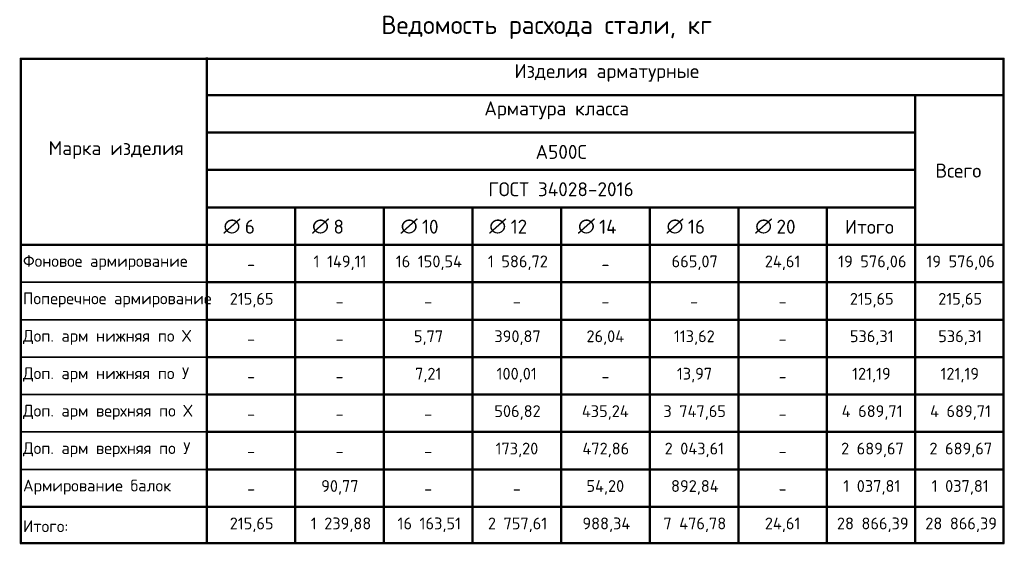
# Model space of a CAD drawing. Header units: metres. Extents: x -38 to 114, y -16 to 2.
# Tile 7 of 7: x 104 to 114, y -4 to 2. Entities that reach past the tile are written whole.
import ezdxf

# ---------------------------------------------------------------- set-up
doc = ezdxf.new("R2010")
doc.units = ezdxf.units.M
doc.layers.add('XR$2$Экспликация_ описание', color=7, linetype='Continuous', lineweight=13)
doc.styles.add('ISOCPEUR', font='txt')

msp = doc.modelspace()

# ---------------------------------------------------------------- linework, layer by layer
at = {"layer": 'XR$2$Экспликация_ описание', "color": 7, "linetype": 'Continuous', "lineweight": 50, "transparency": 33554687}
for p, q in [((103.85, 1.453), (114.374, 1.453)), ((103.855, 1.457), (103.855, -3.729)), ((105.844, 1.057), (105.844, 1.464)), ((105.844, -0.543), (105.844, 1.464)), ((114.367, 1.457), (114.367, -3.729)), ((105.837, 1.064), (113.424, 1.064)), ((105.837, 1.064), (114.361, 1.064)), ((105.844, 1.071), (105.844, 0.657)), ((113.416, 1.064), (114.367, 1.064)), ((113.422, 1.071), (113.422, -0.543)), ((105.837, 0.664), (113.424, 0.664)), ((105.837, -0.136), (106.794, -0.136)), ((105.844, -0.129), (105.844, -0.543)), ((106.785, -0.136), (107.741, -0.136)), ((106.791, -0.129), (106.791, -0.543)), ((107.732, -0.136), (108.689, -0.136)), ((107.739, -0.129), (107.739, -0.543)), ((108.68, -0.136), (109.637, -0.136)), ((108.687, -0.129), (108.687, -0.543)), ((109.628, -0.136), (110.584, -0.136)), ((109.634, -0.129), (109.634, -0.543)), ((110.575, -0.136), (111.532, -0.136)), ((110.582, -0.129), (110.582, -0.543)), ((111.523, -0.136), (112.479, -0.136)), ((111.53, -0.129), (111.53, -0.543)), ((105.85, -0.536), (103.844, -0.536)), ((105.837, -0.536), (106.791, -0.536)), ((105.837, -0.536), (106.794, -0.536)), ((105.844, -0.529), (105.844, -0.936)), ((105.844, -0.534), (105.844, -0.936)), ((106.785, -0.536), (107.739, -0.536)), ((106.785, -0.536), (107.741, -0.536)), ((106.791, -0.529), (106.791, -0.936)), ((107.732, -0.536), (108.687, -0.536)), ((107.732, -0.536), (108.689, -0.536)), ((107.739, -0.529), (107.739, -0.936)), ((108.68, -0.536), (109.634, -0.536)), ((108.68, -0.536), (109.637, -0.536)), ((108.687, -0.529), (108.687, -0.936)), ((109.628, -0.536), (110.582, -0.536)), ((109.628, -0.536), (110.584, -0.536)), ((109.634, -0.529), (109.634, -0.936)), ((110.575, -0.536), (111.53, -0.536)), ((110.575, -0.536), (111.532, -0.536)), ((110.582, -0.529), (110.582, -0.936)), ((111.523, -0.536), (112.477, -0.536)), ((111.523, -0.536), (112.479, -0.536)), ((111.53, -0.529), (111.53, -0.936)), ((112.471, -0.536), (113.422, -0.536)), ((112.477, -0.529), (112.477, -0.936)), ((113.416, -0.536), (114.367, -0.536)), ((113.416, -0.536), (114.361, -0.536)), ((113.422, -0.529), (113.422, -0.936)), ((105.837, -0.936), (106.791, -0.936)), ((105.844, -0.929), (105.844, -1.336)), ((105.844, -0.934), (105.844, -1.336)), ((106.785, -0.936), (107.739, -0.936)), ((106.791, -0.929), (106.791, -1.336)), ((107.732, -0.936), (108.687, -0.936)), ((107.739, -0.929), (107.739, -1.336)), ((108.68, -0.936), (109.634, -0.936)), ((108.687, -0.929), (108.687, -1.336)), ((109.628, -0.936), (110.582, -0.936)), ((109.634, -0.929), (109.634, -1.336)), ((110.575, -0.936), (111.53, -0.936)), ((110.582, -0.929), (110.582, -1.336)), ((111.523, -0.936), (112.477, -0.936)), ((111.53, -0.929), (111.53, -1.336)), ((112.471, -0.936), (113.422, -0.936)), ((112.477, -0.929), (112.477, -1.336)), ((113.416, -0.936), (114.367, -0.936)), ((113.422, -0.929), (113.422, -1.336)), ((105.837, -1.336), (106.791, -1.336)), ((105.844, -1.329), (105.844, -1.736)), ((105.844, -1.334), (105.844, -1.736)), ((106.785, -1.336), (107.739, -1.336)), ((106.791, -1.329), (106.791, -1.736)), ((107.732, -1.336), (108.687, -1.336)), ((107.739, -1.329), (107.739, -1.736)), ((108.68, -1.336), (109.634, -1.336)), ((108.687, -1.329), (108.687, -1.736)), ((109.628, -1.336), (110.582, -1.336)), ((109.634, -1.329), (109.634, -1.736)), ((110.575, -1.336), (111.53, -1.336)), ((110.582, -1.329), (110.582, -1.736)), ((111.523, -1.336), (112.477, -1.336)), ((111.53, -1.329), (111.53, -1.736)), ((112.471, -1.336), (113.422, -1.336)), ((112.477, -1.329), (112.477, -1.736)), ((113.416, -1.336), (114.367, -1.336)), ((113.422, -1.329), (113.422, -1.736)), ((105.837, -1.736), (106.791, -1.736)), ((105.844, -1.729), (105.844, -2.136)), ((105.844, -1.734), (105.844, -2.136)), ((106.785, -1.736), (107.739, -1.736)), ((106.791, -1.729), (106.791, -2.136)), ((107.732, -1.736), (108.687, -1.736)), ((107.739, -1.729), (107.739, -2.136)), ((108.68, -1.736), (109.634, -1.736)), ((108.687, -1.729), (108.687, -2.136)), ((109.628, -1.736), (110.582, -1.736)), ((109.634, -1.729), (109.634, -2.136)), ((110.575, -1.736), (111.53, -1.736)), ((110.582, -1.729), (110.582, -2.136)), ((111.523, -1.736), (112.477, -1.736)), ((111.53, -1.729), (111.53, -2.136)), ((112.471, -1.736), (113.422, -1.736)), ((112.477, -1.729), (112.477, -2.136)), ((113.416, -1.736), (114.367, -1.736)), ((113.422, -1.729), (113.422, -2.136)), ((105.837, -2.136), (106.791, -2.136)), ((105.844, -2.129), (105.844, -2.536)), ((105.844, -2.134), (105.844, -2.536)), ((106.785, -2.136), (107.739, -2.136)), ((106.791, -2.129), (106.791, -2.536)), ((107.732, -2.136), (108.687, -2.136)), ((107.739, -2.129), (107.739, -2.536)), ((108.68, -2.136), (109.634, -2.136)), ((108.687, -2.129), (108.687, -2.536)), ((109.628, -2.136), (110.582, -2.136)), ((109.634, -2.129), (109.634, -2.536)), ((110.575, -2.136), (111.53, -2.136)), ((110.582, -2.129), (110.582, -2.536)), ((111.523, -2.136), (112.477, -2.136)), ((111.53, -2.129), (111.53, -2.536)), ((112.471, -2.136), (113.422, -2.136)), ((112.477, -2.129), (112.477, -2.536)), ((113.416, -2.136), (114.367, -2.136)), ((113.422, -2.129), (113.422, -2.536)), ((105.837, -2.536), (106.791, -2.536)), ((105.844, -2.529), (105.844, -2.936)), ((105.844, -2.534), (105.844, -2.936)), ((106.785, -2.536), (107.739, -2.536)), ((106.791, -2.529), (106.791, -2.936)), ((107.732, -2.536), (108.687, -2.536)), ((107.739, -2.529), (107.739, -2.936)), ((108.68, -2.536), (109.634, -2.536)), ((108.687, -2.529), (108.687, -2.936)), ((109.628, -2.536), (110.582, -2.536)), ((109.634, -2.529), (109.634, -2.936)), ((110.575, -2.536), (111.53, -2.536)), ((110.582, -2.529), (110.582, -2.936)), ((111.523, -2.536), (112.477, -2.536)), ((111.53, -2.529), (111.53, -2.936)), ((112.471, -2.536), (113.422, -2.536)), ((112.477, -2.529), (112.477, -2.936)), ((113.416, -2.536), (114.367, -2.536)), ((113.422, -2.529), (113.422, -2.936)), ((105.837, -2.936), (106.791, -2.936)), ((105.844, -2.929), (105.844, -3.336)), ((105.844, -2.934), (105.844, -3.336)), ((106.785, -2.936), (107.739, -2.936)), ((106.791, -2.929), (106.791, -3.336)), ((107.732, -2.936), (108.687, -2.936)), ((107.739, -2.929), (107.739, -3.336)), ((108.68, -2.936), (109.634, -2.936)), ((108.687, -2.929), (108.687, -3.336)), ((109.628, -2.936), (110.582, -2.936)), ((109.634, -2.929), (109.634, -3.336)), ((110.575, -2.936), (111.53, -2.936)), ((110.582, -2.929), (110.582, -3.336)), ((111.523, -2.936), (112.477, -2.936)), ((111.53, -2.929), (111.53, -3.336)), ((112.471, -2.936), (113.422, -2.936)), ((112.477, -2.929), (112.477, -3.336)), ((113.416, -2.936), (114.367, -2.936)), ((113.422, -2.929), (113.422, -3.336)), ((105.85, -3.336), (103.844, -3.336)), ((105.837, -3.336), (106.791, -3.336)), ((105.844, -3.329), (105.844, -3.736)), ((105.844, -3.329), (105.844, -3.736)), ((106.785, -3.336), (107.739, -3.336)), ((106.791, -3.329), (106.791, -3.736)), ((107.732, -3.336), (108.687, -3.336)), ((107.739, -3.329), (107.739, -3.736)), ((108.68, -3.336), (109.634, -3.336)), ((108.687, -3.329), (108.687, -3.736)), ((109.628, -3.336), (110.582, -3.336)), ((109.634, -3.329), (109.634, -3.736)), ((110.575, -3.336), (111.53, -3.336)), ((110.582, -3.329), (110.582, -3.736)), ((111.523, -3.336), (112.477, -3.336)), ((111.53, -3.329), (111.53, -3.736)), ((112.471, -3.336), (113.422, -3.336)), ((112.477, -3.329), (112.477, -3.736)), ((113.416, -3.336), (114.367, -3.336)), ((113.422, -3.329), (113.422, -3.736)), ((103.85, -3.725), (114.374, -3.725))]:
    msp.add_line(p, q, dxfattribs=at)
at = {"layer": 'XR$2$Экспликация_ описание', "color": 7, "linetype": 'Continuous', "lineweight": 35, "transparency": 33554687}
for p, q in [((113.422, 1.071), (113.422, 0.657)), ((106.791, -0.129), (106.791, -0.543)), ((107.739, -0.129), (107.739, -0.543)), ((108.687, -0.129), (108.687, -0.543)), ((109.634, -0.129), (109.634, -0.543)), ((110.582, -0.129), (110.582, -0.543)), ((111.53, -0.129), (111.53, -0.543)), ((112.477, -0.129), (112.477, -0.543)), ((105.85, -0.536), (103.844, -0.536)), ((105.85, -0.936), (103.844, -0.936)), ((105.85, -1.336), (103.844, -1.336)), ((105.85, -1.736), (103.844, -1.736)), ((105.85, -2.136), (103.844, -2.136)), ((105.85, -2.536), (103.844, -2.536)), ((105.85, -2.936), (103.844, -2.936))]:
    msp.add_line(p, q, dxfattribs=at)
at = {"layer": 'XR$2$Экспликация_ описание', "color": 7, "linetype": 'Continuous', "lineweight": 50, "transparency": 33554687}
for points in [[(105.844, 0.664), (105.844, 0.264), (113.422, 0.264), (113.422, 0.664), (105.844, 0.664)], [(105.844, 0.264), (105.844, -0.136), (113.422, -0.136), (113.422, 0.264), (105.844, 0.264)], [(112.477, -0.136), (112.477, -0.536), (113.422, -0.536), (113.422, -0.136), (112.477, -0.136)]]:
    msp.add_lwpolyline(points, close=True, dxfattribs=at)

# ---------------------------------------------------------------- texts
at = {"layer": 'XR$2$Экспликация_ описание', "color": 7, "linetype": 'Continuous', "lineweight": 35, "transparency": 33554687, "attachment_point": 7, "style": 'ISOCPEUR'}
for s, insert, char_height, width in [('\\A1;{\\fISOCPEUR|i0|b0;\\H0.195488;\\W1.000000;\\C7;Ведомость расхода стали, кг}\\P', (107.71, 1.664), 0.19549, 3.78167), ('\\A1;{\\fISOCPEUR|i0|b0;\\H0.149488;\\W1.000000;\\C7;Изделия арматурные}\\P', (109.135, 1.206), 0.14949, 2.0394), ('\\A1;{\\fISOCPEUR|i0|b0;\\H0.149488;\\W1.000000;\\C7;Арматура класса}\\P', (108.813, 0.806), 0.14949, 1.73274), ('\\A1;{\\fISOCPEUR|i0|b0;\\H0.149488;\\W1.000000;\\C7;Марка изделия}\\P', (104.152, 0.382), 0.14949, 1.4709), ('\\A1;{\\fISOCPEUR|i0|b0;\\H0.149488;\\W1.000000;\\C7;А500С}\\P', (109.361, 0.382), 0.14949, 0.62402), ('\\A1;{\\fISOCPEUR|i0|b0;\\H0.149488;\\W1.000000;\\C7;ГОСТ 34028-2016}\\P', (108.856, -0.017), 0.14949, 1.64163), ('\\A1;{\\fISOCPEUR|i0|b0;\\H0.149488;\\W1.000000;\\C7;Всего}\\P', (113.637, 0.182), 0.14949, 0.59391), ('\\A1;{\\fISOCPEUR|i0|b0;\\H0.149488;\\W1.000000;\\C7;∅}\\P', (106.023, -0.417), 0.14949, 0.19569), ('\\A1;{\\fISOCPEUR|i0|b0;\\H0.149488;\\W1.000000;\\C7; 6}\\P', (106.156, -0.417), 0.14949, 0.25911), ('\\A1;{\\fISOCPEUR|i0|b0;\\H0.149488;\\W1.000000;\\C7;∅}\\P', (106.97, -0.417), 0.14949, 0.19569), ('\\A1;{\\fISOCPEUR|i0|b0;\\H0.149488;\\W1.000000;\\C7; 8}\\P', (107.104, -0.417), 0.14949, 0.25911), ('\\A1;{\\fISOCPEUR|i0|b0;\\H0.149488;\\W1.000000;\\C7;∅}\\P', (107.918, -0.417), 0.14949, 0.19569), ('\\A1;{\\fISOCPEUR|i0|b0;\\H0.149488;\\W1.000000;\\C7; 10}\\P', (108.051, -0.417), 0.14949, 0.33023), ('\\A1;{\\fISOCPEUR|i0|b0;\\H0.149488;\\W1.000000;\\C7;∅}\\P', (108.865, -0.417), 0.14949, 0.19569), ('\\A1;{\\fISOCPEUR|i0|b0;\\H0.149488;\\W1.000000;\\C7; 12}\\P', (108.999, -0.417), 0.14949, 0.33023), ('\\A1;{\\fISOCPEUR|i0|b0;\\H0.149488;\\W1.000000;\\C7;∅}\\P', (109.814, -0.417), 0.14949, 0.19569), ('\\A1;{\\fISOCPEUR|i0|b0;\\H0.149488;\\W1.000000;\\C7; 14}\\P', (109.946, -0.417), 0.14949, 0.34577), ('\\A1;{\\fISOCPEUR|i0|b0;\\H0.149488;\\W1.000000;\\C7;∅}\\P', (110.761, -0.417), 0.14949, 0.19569), ('\\A1;{\\fISOCPEUR|i0|b0;\\H0.149488;\\W1.000000;\\C7; 16}\\P', (110.895, -0.417), 0.14949, 0.33023), ('\\A1;{\\fISOCPEUR|i0|b0;\\H0.149488;\\W1.000000;\\C7;∅}\\P', (111.709, -0.417), 0.14949, 0.19569), ('\\A1;{\\fISOCPEUR|i0|b0;\\H0.149488;\\W1.000000;\\C7; 20}\\P', (111.842, -0.417), 0.14949, 0.36693), ('\\A1;{\\fISOCPEUR|i0|b0;\\H0.149488;\\W1.000000;\\C7;Итого}\\P', (112.669, -0.418), 0.14949, 0.63906), ('\\A1;{\\fISOCPEUR|i0|b0;\\H0.126488;\\W1.000000;\\C7;Фоновое армирование}\\P', (103.879, -0.806), 0.12649, 1.80788), ('\\A1;{\\fISOCPEUR|i0|b0;\\H0.126488;\\W1.000000;\\C7;1\xa0149,11}\\P', (106.987, -0.806), 0.12649, 0.61451), ('\\A1;{\\fISOCPEUR|i0|b0;\\H0.126488;\\W1.000000;\\C7;16\xa0150,54}\\P', (107.866, -0.806), 0.12649, 0.75908), ('\\A1;{\\fISOCPEUR|i0|b0;\\H0.126488;\\W1.000000;\\C7;1\xa0586,72}\\P', (108.851, -0.806), 0.12649, 0.68463), ('\\A1;{\\fISOCPEUR|i0|b0;\\H0.126488;\\W1.000000;\\C7;665,07}\\P', (110.816, -0.806), 0.12649, 0.5471), ('\\A1;{\\fISOCPEUR|i0|b0;\\H0.126488;\\W1.000000;\\C7;24,61}\\P', (111.813, -0.806), 0.12649, 0.4417), ('\\A1;{\\fISOCPEUR|i0|b0;\\H0.126488;\\W1.000000;\\C7;19\xa0576,06}\\P', (112.597, -0.806), 0.12649, 0.77372), ('\\A1;{\\fISOCPEUR|i0|b0;\\H0.126488;\\W1.000000;\\C7;19\xa0576,06}\\P', (113.541, -0.806), 0.12649, 0.77372), ('\\A1;{\\fISOCPEUR|i0|b0;\\H0.126488;\\W1.000000;\\C7;-}\\P', (106.275, -0.806), 0.12649, 0.13773), ('\\A1;{\\fISOCPEUR|i0|b0;\\H0.126488;\\W1.000000;\\C7;-}\\P', (110.065, -0.806), 0.12649, 0.13773), ('\\A1;{\\fISOCPEUR|i0|b0;\\H0.126488;\\W1.000000;\\C7;Поперечное армирование}\\P', (103.879, -1.206), 0.12649, 2.04832), ('\\A1;{\\fISOCPEUR|i0|b0;\\H0.126488;\\W1.000000;\\C7;215,65}\\P', (106.09, -1.206), 0.12649, 0.51868), ('\\A1;{\\fISOCPEUR|i0|b0;\\H0.126488;\\W1.000000;\\C7;-}\\P', (107.222, -1.206), 0.12649, 0.13773), ('\\A1;{\\fISOCPEUR|i0|b0;\\H0.126488;\\W1.000000;\\C7;-}\\P', (108.169, -1.206), 0.12649, 0.13773), ('\\A1;{\\fISOCPEUR|i0|b0;\\H0.126488;\\W1.000000;\\C7;-}\\P', (109.117, -1.206), 0.12649, 0.13773), ('\\A1;{\\fISOCPEUR|i0|b0;\\H0.126488;\\W1.000000;\\C7;-}\\P', (110.065, -1.206), 0.12649, 0.13773), ('\\A1;{\\fISOCPEUR|i0|b0;\\H0.126488;\\W1.000000;\\C7;-}\\P', (111.013, -1.206), 0.12649, 0.13773), ('\\A1;{\\fISOCPEUR|i0|b0;\\H0.126488;\\W1.000000;\\C7;-}\\P', (111.96, -1.206), 0.12649, 0.13773), ('\\A1;{\\fISOCPEUR|i0|b0;\\H0.126488;\\W1.000000;\\C7;215,65}\\P', (112.722, -1.206), 0.12649, 0.51868), ('\\A1;{\\fISOCPEUR|i0|b0;\\H0.126488;\\W1.000000;\\C7;215,65}\\P', (113.667, -1.206), 0.12649, 0.51868), ('\\A1;{\\fISOCPEUR|i0|b0;\\H0.126488;\\W1.000000;\\C7;Доп. арм нижняя по Х}\\P', (103.879, -1.606), 0.12649, 1.83319), ('\\A1;{\\fISOCPEUR|i0|b0;\\H0.126488;\\W1.000000;\\C7;-}\\P', (106.275, -1.606), 0.12649, 0.13773), ('\\A1;{\\fISOCPEUR|i0|b0;\\H0.126488;\\W1.000000;\\C7;-}\\P', (107.222, -1.606), 0.12649, 0.13773), ('\\A1;{\\fISOCPEUR|i0|b0;\\H0.126488;\\W1.000000;\\C7;5,77}\\P', (108.06, -1.606), 0.12649, 0.36837), ('\\A1;{\\fISOCPEUR|i0|b0;\\H0.126488;\\W1.000000;\\C7;390,87}\\P', (108.92, -1.606), 0.12649, 0.5471), ('\\A1;{\\fISOCPEUR|i0|b0;\\H0.126488;\\W1.000000;\\C7;26,04}\\P', (109.905, -1.606), 0.12649, 0.47067), ('\\A1;{\\fISOCPEUR|i0|b0;\\H0.126488;\\W1.000000;\\C7;113,62}\\P', (110.84, -1.606), 0.12649, 0.49026), ('\\A1;{\\fISOCPEUR|i0|b0;\\H0.126488;\\W1.000000;\\C7;-}\\P', (111.96, -1.606), 0.12649, 0.13773), ('\\A1;{\\fISOCPEUR|i0|b0;\\H0.126488;\\W1.000000;\\C7;536,31}\\P', (112.722, -1.606), 0.12649, 0.51868), ('\\A1;{\\fISOCPEUR|i0|b0;\\H0.126488;\\W1.000000;\\C7;536,31}\\P', (113.667, -1.606), 0.12649, 0.51868), ('\\A1;{\\fISOCPEUR|i0|b0;\\H0.126488;\\W1.000000;\\C7;Доп. арм нижняя по У}\\P', (103.879, -2.006), 0.12649, 1.82054), ('\\A1;{\\fISOCPEUR|i0|b0;\\H0.126488;\\W1.000000;\\C7;7,21}\\P', (108.072, -2.006), 0.12649, 0.3383), ('\\A1;{\\fISOCPEUR|i0|b0;\\H0.126488;\\W1.000000;\\C7;100,01}\\P', (108.944, -2.006), 0.12649, 0.49026), ('\\A1;{\\fISOCPEUR|i0|b0;\\H0.126488;\\W1.000000;\\C7;13,97}\\P', (110.872, -2.006), 0.12649, 0.42883), ('\\A1;{\\fISOCPEUR|i0|b0;\\H0.126488;\\W1.000000;\\C7;121,19}\\P', (112.746, -2.006), 0.12649, 0.46184), ('\\A1;{\\fISOCPEUR|i0|b0;\\H0.126488;\\W1.000000;\\C7;121,19}\\P', (113.691, -2.006), 0.12649, 0.46184), ('\\A1;{\\fISOCPEUR|i0|b0;\\H0.126488;\\W1.000000;\\C7;-}\\P', (106.275, -2.006), 0.12649, 0.13773), ('\\A1;{\\fISOCPEUR|i0|b0;\\H0.126488;\\W1.000000;\\C7;-}\\P', (107.222, -2.006), 0.12649, 0.13773), ('\\A1;{\\fISOCPEUR|i0|b0;\\H0.126488;\\W1.000000;\\C7;-}\\P', (110.065, -2.006), 0.12649, 0.13773), ('\\A1;{\\fISOCPEUR|i0|b0;\\H0.126488;\\W1.000000;\\C7;-}\\P', (111.96, -2.006), 0.12649, 0.13773), ('\\A1;{\\fISOCPEUR|i0|b0;\\H0.126488;\\W1.000000;\\C7;Доп. арм верхняя по Х}\\P', (103.879, -2.406), 0.12649, 1.89647), ('\\A1;{\\fISOCPEUR|i0|b0;\\H0.126488;\\W1.000000;\\C7;506,82}\\P', (108.92, -2.406), 0.12649, 0.5471), ('\\A1;{\\fISOCPEUR|i0|b0;\\H0.126488;\\W1.000000;\\C7;435,24}\\P', (109.856, -2.406), 0.12649, 0.57255), ('\\A1;{\\fISOCPEUR|i0|b0;\\H0.126488;\\W1.000000;\\C7;3\xa0747,65}\\P', (110.728, -2.406), 0.12649, 0.72499), ('\\A1;{\\fISOCPEUR|i0|b0;\\H0.126488;\\W1.000000;\\C7;4\xa0689,71}\\P', (112.635, -2.406), 0.12649, 0.69737), ('\\A1;{\\fISOCPEUR|i0|b0;\\H0.126488;\\W1.000000;\\C7;4\xa0689,71}\\P', (113.58, -2.406), 0.12649, 0.69737), ('\\A1;{\\fISOCPEUR|i0|b0;\\H0.126488;\\W1.000000;\\C7;-}\\P', (106.275, -2.406), 0.12649, 0.13773), ('\\A1;{\\fISOCPEUR|i0|b0;\\H0.126488;\\W1.000000;\\C7;-}\\P', (107.222, -2.406), 0.12649, 0.13773), ('\\A1;{\\fISOCPEUR|i0|b0;\\H0.126488;\\W1.000000;\\C7;-}\\P', (108.169, -2.406), 0.12649, 0.13773), ('\\A1;{\\fISOCPEUR|i0|b0;\\H0.126488;\\W1.000000;\\C7;-}\\P', (111.96, -2.406), 0.12649, 0.13773), ('\\A1;{\\fISOCPEUR|i0|b0;\\H0.126488;\\W1.000000;\\C7;Доп. арм верхняя по У}\\P', (103.879, -2.806), 0.12649, 1.88381), ('\\A1;{\\fISOCPEUR|i0|b0;\\H0.126488;\\W1.000000;\\C7;173,20}\\P', (108.933, -2.806), 0.12649, 0.51868), ('\\A1;{\\fISOCPEUR|i0|b0;\\H0.126488;\\W1.000000;\\C7;472,86}\\P', (109.862, -2.806), 0.12649, 0.55983), ('\\A1;{\\fISOCPEUR|i0|b0;\\H0.126488;\\W1.000000;\\C7;2\xa0043,61}\\P', (110.741, -2.806), 0.12649, 0.69737), ('\\A1;{\\fISOCPEUR|i0|b0;\\H0.126488;\\W1.000000;\\C7;2\xa0689,67}\\P', (112.628, -2.806), 0.12649, 0.7123), ('\\A1;{\\fISOCPEUR|i0|b0;\\H0.126488;\\W1.000000;\\C7;2\xa0689,67}\\P', (113.573, -2.806), 0.12649, 0.7123), ('\\A1;{\\fISOCPEUR|i0|b0;\\H0.126488;\\W1.000000;\\C7;-}\\P', (106.275, -2.806), 0.12649, 0.13773), ('\\A1;{\\fISOCPEUR|i0|b0;\\H0.126488;\\W1.000000;\\C7;-}\\P', (107.222, -2.806), 0.12649, 0.13773), ('\\A1;{\\fISOCPEUR|i0|b0;\\H0.126488;\\W1.000000;\\C7;-}\\P', (108.169, -2.806), 0.12649, 0.13773), ('\\A1;{\\fISOCPEUR|i0|b0;\\H0.126488;\\W1.000000;\\C7;-}\\P', (111.96, -2.806), 0.12649, 0.13773), ('\\A1;{\\fISOCPEUR|i0|b0;\\H0.126488;\\W1.000000;\\C7;Армирование балок}\\P', (103.879, -3.206), 0.12649, 1.61804), ('\\A1;{\\fISOCPEUR|i0|b0;\\H0.126488;\\W1.000000;\\C7;-}\\P', (106.275, -3.206), 0.12649, 0.13773), ('\\A1;{\\fISOCPEUR|i0|b0;\\H0.126488;\\W1.000000;\\C7;90,77}\\P', (107.068, -3.206), 0.12649, 0.45791), ('\\A1;{\\fISOCPEUR|i0|b0;\\H0.126488;\\W1.000000;\\C7;-}\\P', (108.169, -3.206), 0.12649, 0.13773), ('\\A1;{\\fISOCPEUR|i0|b0;\\H0.126488;\\W1.000000;\\C7;-}\\P', (109.117, -3.206), 0.12649, 0.13773), ('\\A1;{\\fISOCPEUR|i0|b0;\\H0.126488;\\W1.000000;\\C7;54,20}\\P', (109.905, -3.206), 0.12649, 0.47067), ('\\A1;{\\fISOCPEUR|i0|b0;\\H0.126488;\\W1.000000;\\C7;892,84}\\P', (110.81, -3.206), 0.12649, 0.55983), ('\\A1;{\\fISOCPEUR|i0|b0;\\H0.126488;\\W1.000000;\\C7;-}\\P', (111.96, -3.206), 0.12649, 0.13773), ('\\A1;{\\fISOCPEUR|i0|b0;\\H0.126488;\\W1.000000;\\C7;1\xa0037,81}\\P', (112.652, -3.206), 0.12649, 0.65697), ('\\A1;{\\fISOCPEUR|i0|b0;\\H0.126488;\\W1.000000;\\C7;1\xa0037,81}\\P', (113.597, -3.206), 0.12649, 0.65697), ('\\A1;{\\fISOCPEUR|i0|b0;\\H0.126488;\\W1.000000;\\C7;Итого:}\\P', (103.879, -3.606), 0.12649, 0.57891), ('\\A1;{\\fISOCPEUR|i0|b0;\\H0.126488;\\W1.000000;\\C7;215,65}\\P', (106.09, -3.606), 0.12649, 0.51868), ('\\A1;{\\fISOCPEUR|i0|b0;\\H0.126488;\\W1.000000;\\C7;1\xa0239,88}\\P', (106.957, -3.606), 0.12649, 0.68463), ('\\A1;{\\fISOCPEUR|i0|b0;\\H0.126488;\\W1.000000;\\C7;16\xa0163,51}\\P', (107.885, -3.606), 0.12649, 0.71895), ('\\A1;{\\fISOCPEUR|i0|b0;\\H0.126488;\\W1.000000;\\C7;2\xa0757,61}\\P', (108.851, -3.606), 0.12649, 0.68463), ('\\A1;{\\fISOCPEUR|i0|b0;\\H0.126488;\\W1.000000;\\C7;988,34}\\P', (109.862, -3.606), 0.12649, 0.55983), ('\\A1;{\\fISOCPEUR|i0|b0;\\H0.126488;\\W1.000000;\\C7;7\xa0476,78}\\P', (110.728, -3.606), 0.12649, 0.72499), ('\\A1;{\\fISOCPEUR|i0|b0;\\H0.126488;\\W1.000000;\\C7;24,61}\\P', (111.813, -3.606), 0.12649, 0.4417), ('\\A1;{\\fISOCPEUR|i0|b0;\\H0.126488;\\W1.000000;\\C7;28\xa0866,39}\\P', (112.584, -3.606), 0.12649, 0.80111), ('\\A1;{\\fISOCPEUR|i0|b0;\\H0.126488;\\W1.000000;\\C7;28\xa0866,39}\\P', (113.529, -3.606), 0.12649, 0.80111)]:
    msp.add_mtext(s, dxfattribs=dict(at, insert=insert, char_height=char_height, width=width))

doc.saveas('drawing.dxf')
